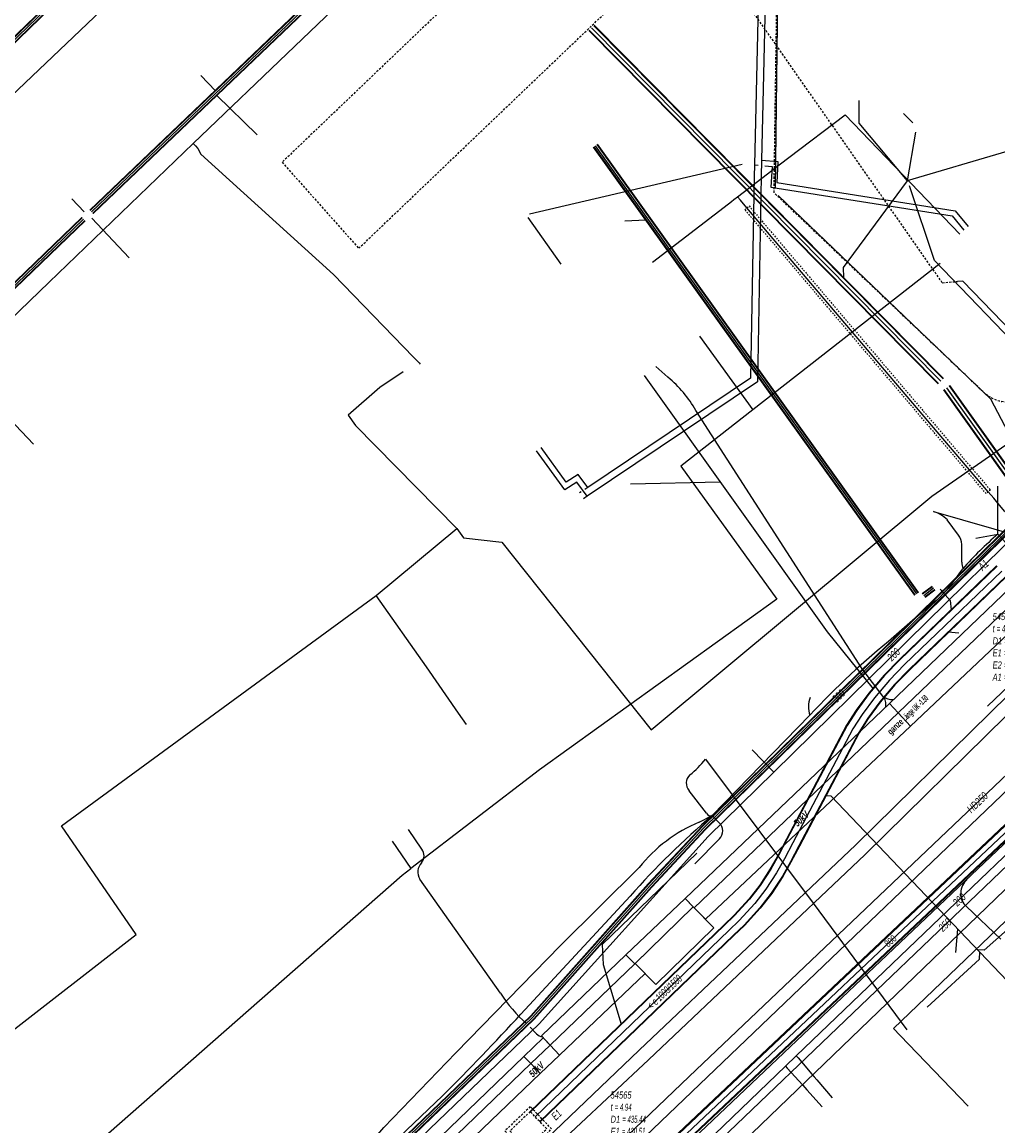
# Model space of a CAD drawing. Header units: metres. Extents: x 2695563 to 2696938, y 1260544 to 1262032.
# Tile 43 of 256: x 2695763 to 2695833, y 1261090 to 1261169. Entities that reach past the tile are written whole.
import ezdxf

# ---------------------------------------------------------------- set-up
doc = ezdxf.new("R2010")
doc.units = ezdxf.units.M
for name, pattern in [('AUSGEZOGEN', [0]), ('STRICHLINIE2_S3', [0.25, 0.15, -0.1]), ('VERDECKT2_S2', [0.18, 0.1, -0.08])]:
    doc.linetypes.add(name, pattern=pattern)
for name, color, linetype in [('AW_LK_ Haltung Text', 7, 'AUSGEZOGEN'), ('AW_LK_Ein-Auslauftext', 24, 'AUSGEZOGEN'), ('AW_LK_Haltung', 24, 'AUSGEZOGEN'), ('AW_LK_Normschacht Text', 24, 'AUSGEZOGEN'), ('AW_LK_Schacht Detaillinie', 24, 'AUSGEZOGEN'), ('AW_LK_Schacht Detailpolygon', 24, 'AUSGEZOGEN'), ('AW_LK_Spezialbauwerk Detailpolygon', 24, 'AUSGEZOGEN'), ('EW_Hoehenpunkt_Text', 7, 'AUSGEZOGEN'), ('EW_LK_Bauwerk_FL_Linie_Punkt', 1, 'AUSGEZOGEN'), ('EW_LK_Freitext_Text', 1, 'AUSGEZOGEN'), ('EW_LK_Trasseabs', 1, 'AUSGEZOGEN'), ('EW_LK_Trasserand', 1, 'AUSGEZOGEN'), ('FM_LK_SW_TRASSEKANTE', 94, 'AUSGEZOGEN'), ('FM_LK_SW_TRASSEKANTE_TEXT', 94, 'AUSGEZOGEN'), ('FW_LK_Leitung', 200, 'AUSGEZOGEN'), ('GA_LK_Leitung', 32, 'AUSGEZOGEN'), ('GA_LK_Leitung_Text', 32, 'AUSGEZOGEN'), ('GA_LK_Schutzrohr', 32, 'AUSGEZOGEN'), ('TV_LK_LEITUNG', 92, 'AUSGEZOGEN'), ('WA_LK_Leitung', 171, 'AUSGEZOGEN'), ('WA_LK_Leitung_Text', 171, 'AUSGEZOGEN')]:
    doc.layers.add(name, color=color, linetype=linetype)
doc.styles.add('ARIAL', font='arial.ttf')
doc.styles.add('ARIALNARROW', font='ARIALN.TTF')
pattern_1 = [(0, (2708005, 1273150), (6075, 6075), [6075, -6075]), (90, (2708005, 1273150), (-6075, 6075), [6075, -6075])]

# ---------------------------------------------------------------- blocks, each defined once
blk = doc.blocks.new('COMPLEXOBJECT_2217')
at = {"layer": 'EW_LK_Trasseabs', "color": 1, "linetype": 'AUSGEZOGEN', "transparency": 33554687}
blk.add_line((5811.129, 11112.917), (5809.902, 11114.526), dxfattribs=at)
for centre, radius, start, end in [((5804.765, 11121.877), 8.106, 309.79563, 320.97412), ((5810.493, 11115.062), 0.798, 132.58827, 222.21123), ((5811.436, 11113.107), 0.361, 211.68231, 287.86797)]:
    blk.add_arc(centre, radius, start, end, dxfattribs=at)
blk = doc.blocks.new('COMPLEXOBJECT_2222')
at = {"layer": 'EW_LK_Trasseabs', "color": 1, "linetype": 'AUSGEZOGEN', "transparency": 33554687}
for p, q in [((5812.044, 11112.244), (5811.547, 11112.763)), ((5810.303, 11109.306), (5812.064, 11111.097))]:
    blk.add_line(p, q, dxfattribs=at)
blk.add_arc((5811.468, 11111.66), 0.82, 316.60471, 45.3932, dxfattribs=at)
blk = doc.blocks.new('COMPLEXOBJECT_2229')
at = {"layer": 'EW_LK_Trasseabs', "color": 1, "linetype": 'AUSGEZOGEN', "transparency": 33554687}
for centre, radius, start, end in [((5819.552, 11136.609), 11.657, 313.14528, 327.46573), ((5893.75, 11048.351), 103.665, 129.70555, 131.92951), ((5858.63, 11082.82), 54.641, 128.68194, 137.26438)]:
    blk.add_arc(centre, radius, start, end, dxfattribs=at)
blk = doc.blocks.new('COMPLEXOBJECT_2420')
at = {"layer": 'EW_LK_Trasseabs', "color": 1, "linetype": 'AUSGEZOGEN', "transparency": 33554687}
blk.add_line((5799.026, 11097.207), (5798.57, 11097.672), dxfattribs=at)
blk.add_arc((5799.544, 11097.708), 0.72, 224.08404, 262.46123, dxfattribs=at)
blk = doc.blocks.new('COMPLEXOBJECT_2425')
at = {"layer": 'EW_LK_Trasseabs', "color": 1, "linetype": 'AUSGEZOGEN', "transparency": 33554687}
for p, q in [((5797.919, 11098.602), (5805.699, 11107.003)), ((5783.343, 11084.255), (5792.332, 11092.783))]:
    blk.add_line(p, q, dxfattribs=at)
for centre, radius, start, end in [((5848.948, 11068.942), 57.612, 130.48055, 138.65075), ((5661.316, 11224.167), 185.545, 314.91962, 317.41087)]:
    blk.add_arc(centre, radius, start, end, dxfattribs=at)
blk = doc.blocks.new('COMPLEXOBJECT_2490')
at = {"layer": 'EW_LK_Trasseabs', "color": 1, "linetype": 'AUSGEZOGEN', "transparency": 33554687}
for p, q in [((5829.082, 11132.727), (5828.281, 11133.827)), ((5829.317, 11130.8), (5829.317, 11132.068))]:
    blk.add_line(p, q, dxfattribs=at)
for centre, radius, start, end in [((5826.529, 11131.972), 2.552, 46.6401, 72.69646), ((5828.106, 11132.008), 1.213, 2.85742, 36.39514)]:
    blk.add_arc(centre, radius, start, end, dxfattribs=at)
blk = doc.blocks.new('COMPLEXOBJECT_2510')
at = {"layer": 'EW_LK_Trasseabs', "color": 1, "linetype": 'AUSGEZOGEN', "transparency": 33554687}
for p, q in [((5808.393, 11143.969), (5807.532, 11144.729)), ((5822.225, 11123.196), (5810.372, 11141.607))]:
    blk.add_line(p, q, dxfattribs=at)
blk.add_arc((5803.076, 11137.504), 8.371, 29.35142, 50.56445, dxfattribs=at)
blk = doc.blocks.new('COMPLEXOBJECT_2511')
at = {"layer": 'EW_LK_Trasseabs', "color": 1, "linetype": 'AUSGEZOGEN', "transparency": 33554687}
for p, q in [((5790.865, 11110.354), (5789.929, 11111.764)), ((5796.471, 11100.113), (5790.736, 11108.231))]:
    blk.add_line(p, q, dxfattribs=at)
for centre, radius, start, end in [((5790.246, 11109.883), 0.778, 321.39824, 37.28468), ((5791.517, 11108.741), 0.933, 135.29744, 213.14517), ((5805.151, 11105.585), 10.261, 212.22574, 228.23756)]:
    blk.add_arc(centre, radius, start, end, dxfattribs=at)
blk = doc.blocks.new('COMPLEXOBJECT_2558')
at = {"layer": 'EW_LK_Trasseabs', "color": 1, "linetype": 'STRICHLINIE2_S3', "transparency": 33554687}
for p, q in [((5818.847, 11192.896), (5838.818, 11211.984)), ((5815.943, 11157.115), (5816.376, 11187.228))]:
    blk.add_line(p, q, dxfattribs=at)
blk.add_arc((5824.379, 11187.111), 8.004, 133.72403, 179.16578, dxfattribs=at)
blk = doc.blocks.new('COMPLEXOBJECT_2569')
at = {"layer": 'EW_LK_Trasseabs', "color": 1, "linetype": 'STRICHLINIE2_S3', "transparency": 33554687}
for p, q in [((5830.807, 11142.962), (5815.943, 11157.115)), ((5833.993, 11141.847), (5832.155, 11142.248))]:
    blk.add_line(p, q, dxfattribs=at)
blk.add_arc((5832.78, 11145.058), 2.879, 226.72628, 257.45575, dxfattribs=at)
blk = doc.blocks.new('COMPLEXOBJECT_2577')
at = {"layer": 'EW_LK_Trasseabs', "color": 1, "linetype": 'AUSGEZOGEN', "transparency": 33554687}
blk.add_line((5810.622, 11112.287), (5811.547, 11112.763), dxfattribs=at)
blk.add_lwpolyline([(5783.343, 11084.255), (5783.748, 11085.054), (5785.804, 11087.81), (5788.166, 11090.535), (5793.284, 11095.857), (5800.736, 11103.492), (5806.34, 11109.057)], dxfattribs=at)
blk.add_arc((5814.833, 11102.252), 10.883, 112.7622, 141.29379, dxfattribs=at)
blk = doc.blocks.new('COMPLEXOBJECT_2764')
at = {"layer": 'FM_LK_SW_TRASSEKANTE', "color": 94, "linetype": 'AUSGEZOGEN', "transparency": 33554687}
blk.add_line((5829.64, 11106.27), (5832.083, 11103.947), dxfattribs=at)
blk.add_arc((5830.527, 11107.205), 1.289, 129.69878, 226.49678, dxfattribs=at)

msp = doc.modelspace()

# ---------------------------------------------------------------- hatches: boundary and pattern name
at = {"layer": 'EW_LK_Bauwerk_FL_Linie_Punkt', "lineweight": 18, "transparency": 33554687}
h = msp.add_hatch(dxfattribs=at)
h.set_pattern_fill('MUSTER', color=1, scale=4050, style=0, pattern_type=2)
h.set_pattern_definition([(0, (2703955, 1269100), (4050, 4050), [4050, -4050]), (90, (2703955, 1269100), (-4050, 4050), [4050, -4050])])
h.paths.add_polyline_path([(2695811.167, 1261106.058), (2695807.034, 1261102.034), (2695808.496, 1261100.532), (2695812.629, 1261104.557)], flags=0)
at = {"layer": 'EW_LK_Trasserand', "lineweight": 18, "transparency": 33554687}
h = msp.add_hatch(dxfattribs=at)
h.set_pattern_fill('MUSTER', color=1, scale=6075, style=0, pattern_type=2)
h.set_pattern_definition(pattern_1)
h.paths.add_polyline_path([(2695854.042, 1261141.257), (2695848.063, 1261135.378), (2695844.962, 1261132.346), (2695840.121, 1261127.568), (2695838.758, 1261126.228), (2695832.311, 1261119.889), (2695822.73, 1261110.468), (2695807.314, 1261095.86), (2695799.635, 1261088.514), (2695800.207, 1261087.9), (2695807.968, 1261095.17), (2695823.39, 1261109.785), (2695833.45, 1261119.677), (2695839.408, 1261125.535), (2695840.787, 1261126.891), (2695845.628, 1261131.668), (2695848.728, 1261134.7), (2695854.726, 1261140.597)], flags=0)
h = msp.add_hatch(dxfattribs=at)
h.set_pattern_fill('MUSTER', color=1, scale=6075, style=0, pattern_type=2)
h.set_pattern_definition(pattern_1)
h.paths.add_polyline_path([(2695825.122, 1261120.544), (2695825.739, 1261119.889), (2695839.553, 1261133.116), (2695838.931, 1261133.766)], flags=0)
h = msp.add_hatch(dxfattribs=at)
h.set_pattern_fill('MUSTER', color=1, scale=6075, style=0, pattern_type=2)
h.set_pattern_definition(pattern_1)
h.paths.add_polyline_path([(2695839.553, 1261133.116), (2695825.739, 1261119.889), (2695826.636, 1261118.938), (2695840.544, 1261132.081)], flags=0)
h = msp.add_hatch(dxfattribs=at)
h.set_pattern_fill('MUSTER', color=1, scale=6075, style=0, pattern_type=2)
h.set_pattern_definition(pattern_1)
h.paths.add_polyline_path([(2695810.59, 1261106.65), (2695811.22, 1261106.003), (2695825.739, 1261119.889), (2695825.122, 1261120.544)], flags=0)
h = msp.add_hatch(dxfattribs=at)
h.set_pattern_fill('MUSTER', color=1, scale=6075, style=0, pattern_type=2)
h.set_pattern_definition(pattern_1)
h.paths.add_polyline_path([(2695825.739, 1261119.889), (2695811.22, 1261106.003), (2695812.023, 1261105.179), (2695826.636, 1261118.938)], flags=0)
h = msp.add_hatch(dxfattribs=at)
h.set_pattern_fill('MUSTER', color=1, scale=6075, style=0, pattern_type=2)
h.set_pattern_definition(pattern_1)
h.paths.add_polyline_path([(2695810.59, 1261106.65), (2695806.361, 1261102.643), (2695806.994, 1261101.996), (2695811.167, 1261106.058)], flags=0)
h = msp.add_hatch(dxfattribs=at)
h.set_pattern_fill('MUSTER', color=1, scale=6075, style=0, pattern_type=2)
h.set_pattern_definition(pattern_1)
h.paths.add_polyline_path([(2695800.357, 1261096.869), (2695800.978, 1261096.216), (2695806.994, 1261101.996), (2695806.361, 1261102.643)], flags=0)
h = msp.add_hatch(dxfattribs=at)
h.set_pattern_fill('MUSTER', color=1, scale=6075, style=0, pattern_type=2)
h.set_pattern_definition(pattern_1)
h.paths.add_polyline_path([(2695807.034, 1261102.034), (2695800.978, 1261096.216), (2695801.651, 1261095.509), (2695807.743, 1261101.305)], flags=0)
h = msp.add_hatch(dxfattribs=at)
h.set_pattern_fill('MUSTER', color=1, scale=6075, style=0, pattern_type=2)
h.set_pattern_definition(pattern_1)
h.paths.add_polyline_path([(2695799.097, 1261095.412), (2695799.597, 1261094.894), (2695800.978, 1261096.216), (2695800.486, 1261096.733)], flags=0)
h = msp.add_hatch(dxfattribs=at)
h.set_pattern_fill('MUSTER', color=1, scale=6075, style=0, pattern_type=2)
h.set_pattern_definition(pattern_1)
h.paths.add_polyline_path([(2695800.978, 1261096.216), (2695799.597, 1261094.894), (2695800.275, 1261094.191), (2695801.651, 1261095.509)], flags=0)
h = msp.add_hatch(dxfattribs=at)
h.set_pattern_fill('MUSTER', color=1, scale=6075, style=0, pattern_type=2)
h.set_pattern_definition(pattern_1)
h.paths.add_polyline_path([(2695770.603, 1261067.985), (2695771.102, 1261067.466), (2695784.444, 1261080.268), (2695799.597, 1261094.894), (2695799.097, 1261095.412), (2695783.945, 1261080.787)], flags=0)
h = msp.add_hatch(dxfattribs=at)
h.set_pattern_fill('MUSTER', color=1, scale=6075, style=0, pattern_type=2)
h.set_pattern_definition(pattern_1)
h.paths.add_polyline_path([(2695799.597, 1261094.894), (2695784.444, 1261080.268), (2695771.102, 1261067.466), (2695771.675, 1261066.868), (2695785.087, 1261079.639), (2695800.275, 1261094.191)], flags=0)

# ---------------------------------------------------------------- linework, layer by layer
at = {"layer": 'AW_LK_Haltung', "linetype": 'AUSGEZOGEN', "transparency": 33554687}
for p, q in [((2695746.109, 1261151.86), (2695782.031, 1261186.659)), ((2695746.123, 1261151.846), (2695782.045, 1261186.645)), ((2695746.136, 1261151.832), (2695782.058, 1261186.631)), ((2695746.318, 1261151.644), (2695782.24, 1261186.443)), ((2695746.331, 1261151.63), (2695782.253, 1261186.429)), ((2695746.345, 1261151.616), (2695782.267, 1261186.415)), ((2695768.202, 1261155.689), (2695791.285, 1261177.748)), ((2695768.215, 1261155.674), (2695791.298, 1261177.733)), ((2695768.229, 1261155.66), (2695791.312, 1261177.719)), ((2695768.409, 1261155.472), (2695791.492, 1261177.531)), ((2695768.423, 1261155.458), (2695791.506, 1261177.517)), ((2695768.436, 1261155.443), (2695791.519, 1261177.502)), ((2695804.091, 1261168.824), (2695828.952, 1261143.67)), ((2695804.105, 1261168.838), (2695828.966, 1261143.684)), ((2695804.119, 1261168.852), (2695828.98, 1261143.698)), ((2695803.735, 1261168.472), (2695828.596, 1261143.318)), ((2695803.749, 1261168.486), (2695828.61, 1261143.332)), ((2695803.763, 1261168.5), (2695828.624, 1261143.346)), ((2695804.043, 1261160.18), (2695826.91, 1261128.254)), ((2695804.059, 1261160.192), (2695826.926, 1261128.266)), ((2695804.075, 1261160.203), (2695826.942, 1261128.277)), ((2695804.287, 1261160.355), (2695827.154, 1261128.429)), ((2695804.303, 1261160.366), (2695827.17, 1261128.44)), ((2695804.319, 1261160.378), (2695827.186, 1261128.452)), ((2695736.014, 1261124.75), (2695767.633, 1261155.165)), ((2695736.028, 1261124.736), (2695767.647, 1261155.151)), ((2695736.042, 1261124.722), (2695767.661, 1261155.137)), ((2695736.222, 1261124.534), (2695767.841, 1261154.949)), ((2695736.236, 1261124.52), (2695767.855, 1261154.935)), ((2695736.25, 1261124.506), (2695767.869, 1261154.921)), ((2695828.967, 1261142.884), (2695835.767, 1261133.341)), ((2695828.983, 1261142.896), (2695835.783, 1261133.353)), ((2695829, 1261142.908), (2695835.8, 1261133.365)), ((2695829.374, 1261143.174), (2695836.174, 1261133.631)), ((2695829.391, 1261143.186), (2695836.191, 1261133.643)), ((2695829.407, 1261143.198), (2695836.207, 1261133.655)), ((2695832.76, 1261130.355), (2695825.841, 1261123.686)), ((2695832.774, 1261130.341), (2695825.855, 1261123.672)), ((2695832.788, 1261130.327), (2695825.869, 1261123.658)), ((2695833.454, 1261129.635), (2695826.545, 1261122.976)), ((2695833.468, 1261129.621), (2695826.559, 1261122.962)), ((2695833.482, 1261129.607), (2695826.573, 1261122.948)), ((2695827.469, 1261128.379), (2695828.166, 1261128.911)), ((2695827.481, 1261128.363), (2695828.178, 1261128.895)), ((2695827.493, 1261128.347), (2695828.19, 1261128.879)), ((2695827.651, 1261128.141), (2695828.348, 1261128.673)), ((2695827.663, 1261128.125), (2695828.36, 1261128.657)), ((2695827.675, 1261128.109), (2695828.372, 1261128.641)), ((2695825.841, 1261123.686), (2695824.743, 1261122.569)), ((2695825.855, 1261123.672), (2695824.758, 1261122.555)), ((2695825.869, 1261123.658), (2695824.773, 1261122.542)), ((2695824.743, 1261122.569), (2695823.662, 1261121.276)), ((2695824.758, 1261122.555), (2695823.677, 1261121.264)), ((2695824.773, 1261122.542), (2695823.693, 1261121.251)), ((2695826.545, 1261122.976), (2695825.485, 1261121.896)), ((2695826.559, 1261122.962), (2695825.5, 1261121.883)), ((2695826.573, 1261122.948), (2695825.515, 1261121.869)), ((2695825.485, 1261121.896), (2695824.449, 1261120.659)), ((2695825.5, 1261121.883), (2695824.465, 1261120.646)), ((2695825.515, 1261121.869), (2695824.48, 1261120.634)), ((2695823.662, 1261121.276), (2695822.768, 1261120.06)), ((2695823.677, 1261121.264), (2695822.785, 1261120.049)), ((2695823.693, 1261121.251), (2695822.801, 1261120.038)), ((2695822.768, 1261120.06), (2695822.084, 1261118.992)), ((2695824.449, 1261120.659), (2695823.593, 1261119.494)), ((2695824.465, 1261120.646), (2695823.609, 1261119.483)), ((2695824.48, 1261120.634), (2695823.626, 1261119.472)), ((2695822.785, 1261120.049), (2695822.102, 1261118.982)), ((2695822.801, 1261120.038), (2695822.119, 1261118.972)), ((2695823.593, 1261119.494), (2695822.949, 1261118.488)), ((2695823.609, 1261119.483), (2695822.966, 1261118.478)), ((2695823.626, 1261119.472), (2695822.984, 1261118.468)), ((2695822.084, 1261118.992), (2695817.796, 1261110.874)), ((2695822.102, 1261118.982), (2695817.814, 1261110.865)), ((2695822.119, 1261118.972), (2695817.832, 1261110.855)), ((2695822.949, 1261118.488), (2695818.68, 1261110.407)), ((2695822.966, 1261118.478), (2695818.698, 1261110.397)), ((2695822.984, 1261118.468), (2695818.716, 1261110.388)), ((2695817.796, 1261110.874), (2695817.197, 1261109.74)), ((2695817.814, 1261110.865), (2695817.215, 1261109.73)), ((2695817.832, 1261110.855), (2695817.233, 1261109.721)), ((2695818.68, 1261110.407), (2695818.075, 1261109.261)), ((2695818.698, 1261110.397), (2695818.093, 1261109.252)), ((2695818.716, 1261110.388), (2695818.111, 1261109.242)), ((2695817.197, 1261109.74), (2695816.649, 1261108.765)), ((2695817.215, 1261109.73), (2695816.666, 1261108.755)), ((2695817.233, 1261109.721), (2695816.683, 1261108.745)), ((2695818.075, 1261109.261), (2695817.505, 1261108.247)), ((2695818.093, 1261109.252), (2695817.522, 1261108.237)), ((2695818.111, 1261109.242), (2695817.539, 1261108.227)), ((2695816.649, 1261108.765), (2695815.903, 1261107.617)), ((2695816.666, 1261108.755), (2695815.919, 1261107.605)), ((2695816.683, 1261108.745), (2695815.935, 1261107.593)), ((2695815.903, 1261107.617), (2695815.141, 1261106.636)), ((2695815.919, 1261107.605), (2695815.156, 1261106.623)), ((2695815.935, 1261107.593), (2695815.172, 1261106.61)), ((2695817.505, 1261108.247), (2695816.719, 1261107.037)), ((2695817.522, 1261108.237), (2695816.735, 1261107.025)), ((2695817.539, 1261108.227), (2695816.751, 1261107.013)), ((2695816.719, 1261107.037), (2695815.906, 1261105.99)), ((2695816.735, 1261107.025), (2695815.922, 1261105.977)), ((2695816.751, 1261107.013), (2695815.937, 1261105.964)), ((2695815.141, 1261106.636), (2695814.068, 1261105.462)), ((2695815.156, 1261106.623), (2695814.082, 1261105.448)), ((2695815.172, 1261106.61), (2695814.096, 1261105.434)), ((2695815.906, 1261105.99), (2695814.782, 1261104.762)), ((2695815.922, 1261105.977), (2695814.796, 1261104.748)), ((2695815.937, 1261105.964), (2695814.81, 1261104.734)), ((2695814.068, 1261105.462), (2695813.331, 1261104.762)), ((2695814.082, 1261105.448), (2695813.344, 1261104.747)), ((2695814.096, 1261105.434), (2695813.358, 1261104.733)), ((2695813.331, 1261104.762), (2695799.54, 1261091.488)), ((2695813.344, 1261104.747), (2695799.554, 1261091.473)), ((2695813.358, 1261104.733), (2695799.568, 1261091.459)), ((2695814.782, 1261104.762), (2695814.022, 1261104.039)), ((2695814.796, 1261104.748), (2695814.036, 1261104.025)), ((2695814.81, 1261104.734), (2695814.049, 1261104.01)), ((2695814.022, 1261104.039), (2695800.234, 1261090.767)), ((2695814.036, 1261104.025), (2695800.248, 1261090.753)), ((2695814.049, 1261104.01), (2695800.262, 1261090.738))]:
    msp.add_line(p, q, dxfattribs=at)
at = {"layer": 'AW_LK_Haltung', "color": 255, "transparency": 33554687}
for p, q in [((2695746.227, 1261151.738), (2695782.149, 1261186.537)), ((2695768.319, 1261155.566), (2695791.402, 1261177.625)), ((2695803.927, 1261168.662), (2695828.788, 1261143.508)), ((2695804.181, 1261160.279), (2695827.048, 1261128.353)), ((2695736.132, 1261124.628), (2695767.751, 1261155.043)), ((2695829.187, 1261143.041), (2695835.987, 1261133.498)), ((2695833.121, 1261129.981), (2695826.207, 1261123.317)), ((2695827.572, 1261128.244), (2695828.269, 1261128.776)), ((2695826.207, 1261123.317), (2695825.129, 1261122.219)), ((2695825.129, 1261122.219), (2695824.071, 1261120.955)), ((2695824.071, 1261120.955), (2695823.197, 1261119.766)), ((2695823.197, 1261119.766), (2695822.534, 1261118.73)), ((2695822.534, 1261118.73), (2695818.256, 1261110.631)), ((2695818.256, 1261110.631), (2695817.654, 1261109.491)), ((2695817.654, 1261109.491), (2695817.094, 1261108.496)), ((2695817.094, 1261108.496), (2695816.327, 1261107.315)), ((2695816.327, 1261107.315), (2695815.539, 1261106.3)), ((2695815.539, 1261106.3), (2695814.439, 1261105.098)), ((2695813.69, 1261104.386), (2695799.901, 1261091.113)), ((2695814.439, 1261105.098), (2695813.69, 1261104.386))]:
    msp.add_line(p, q, dxfattribs=at)
at = {"layer": 'AW_LK_Haltung', "color": 24, "linetype": 'AUSGEZOGEN', "transparency": 33554687}
for p, q in [((2695748.737, 1261150.613), (2695779.346, 1261179.771)), ((2695776.103, 1261165.284), (2695777.16, 1261164.195)), ((2695780.112, 1261161.054), (2695777.241, 1261163.861)), ((2695826.132, 1261162.562), (2695826.784, 1261161.9)), ((2695826.976, 1261161.249), (2695826.398, 1261157.781)), ((2695814.645, 1261158.938), (2695799.495, 1261155.412)), ((2695766.928, 1261156.489), (2695767.81, 1261155.567)), ((2695771.012, 1261152.291), (2695768.333, 1261155.105)), ((2695799.381, 1261155.169), (2695801.73, 1261151.847)), ((2695806.28, 1261154.922), (2695807.797, 1261154.992)), ((2695807.658, 1261143.903), (2695820.706, 1261125.639)), ((2695806.697, 1261136.204), (2695813.069, 1261136.329)), ((2695820.706, 1261125.639), (2695823.975, 1261121.588)), ((2695830.067, 1261125.549), (2695829.319, 1261125.622)), ((2695829.852, 1261102.819), (2695829.993, 1261104.476)), ((2695804.686, 1261103.369), (2695804.755, 1261101.964)), ((2695804.755, 1261101.964), (2695806.025, 1261097.713))]:
    msp.add_line(p, q, dxfattribs=at)
for points in [[(2695822.948, 1261163.489), (2695822.948, 1261161.872), (2695826.398, 1261157.781)], [(2695834.801, 1261158.486), (2695833.485, 1261159.866), (2695826.398, 1261157.781)], [(2695826.398, 1261157.781), (2695821.846, 1261151.604), (2695821.85, 1261150.891)], [(2695835.091, 1261145.076), (2695828.343, 1261152.09), (2695826.566, 1261157.428)], [(2695828.746, 1261128.682), (2695829.45, 1261127.892), (2695829.513, 1261127.212)], [(2695836.872, 1261097.25), (2695820.971, 1261113.952), (2695820.595, 1261113.978)], [(2695834.356, 1261105.192), (2695831.879, 1261102.97), (2695831.419, 1261103.001)], [(2695827.823, 1261098.913), (2695831.547, 1261102.329), (2695831.566, 1261102.823)]]:
    msp.add_lwpolyline(points, dxfattribs=at)
at = {"layer": 'AW_LK_Schacht Detaillinie', "color": 24, "linetype": 'AUSGEZOGEN', "transparency": 33554687}
msp.add_line((2695811.428, 1261109.877), (2695804.686, 1261103.369), dxfattribs=at)
at = {"layer": 'AW_LK_Schacht Detailpolygon', "color": 24, "linetype": 'STRICHLINIE2_S3', "transparency": 33554687}
for points in [[(2695799.561, 1261091.831), (2695797.754, 1261090.104), (2695799.274, 1261088.513), (2695801.081, 1261090.241), (2695799.561, 1261091.831)], [(2695799.553, 1261091.478), (2695798.107, 1261090.096), (2695799.282, 1261088.867), (2695800.728, 1261090.249), (2695799.553, 1261091.478)]]:
    msp.add_lwpolyline(points, close=True, dxfattribs=at)
at = {"layer": 'AW_LK_Spezialbauwerk Detailpolygon', "color": 24, "linetype": 'STRICHLINIE2_S3', "transparency": 33554687}
msp.add_lwpolyline([(2695805.171, 1261181.361), (2695781.888, 1261159.094), (2695787.347, 1261152.968), (2695810.634, 1261175.23), (2695805.171, 1261181.361)], close=True, dxfattribs=at)
at = {"layer": 'EW_LK_Bauwerk_FL_Linie_Punkt', "color": 1, "linetype": 'AUSGEZOGEN', "transparency": 33554687}
msp.add_line((2695819.695, 1261106.317), (2695826.356, 1261097.295), dxfattribs=at)
msp.add_lwpolyline([(2695811.167, 1261106.058), (2695807.034, 1261102.034), (2695808.496, 1261100.532), (2695812.629, 1261104.557), (2695811.167, 1261106.058)], close=True, dxfattribs=at)
at = {"layer": 'EW_LK_Trasseabs', "color": 1, "linetype": 'STRICHLINIE2_S3', "transparency": 33554687}
for q in [(2695804.97, 1261184.76), (2695829.964, 1261150.603)]:
    msp.add_line((2695828.89, 1261150.52), q, dxfattribs=at)
at = {"layer": 'EW_LK_Trasseabs', "color": 1, "linetype": 'AUSGEZOGEN', "transparency": 33554687}
for p, q in [((2695830.352, 1261150.632), (2695829.964, 1261150.603)), ((2695832.852, 1261132.606), (2695832.858, 1261136.017)), ((2695828.258, 1261134.218), (2695845.142, 1261129.4)), ((2695831.277, 1261132.317), (2695832.852, 1261132.606)), ((2695836.073, 1261129.101), (2695832.852, 1261132.606)), ((2695832.102, 1261120.356), (2695838.525, 1261126.48)), ((2695824.666, 1261121.078), (2695823.195, 1261123.006)), ((2695812.517, 1261112.573), (2695819.466, 1261119.71)), ((2695812.032, 1261116.583), (2695819.695, 1261106.317)), ((2695813.215, 1261087.888), (2695836.321, 1261110.146))]:
    msp.add_line(p, q, dxfattribs=at)
msp.add_lwpolyline([(2695835.357, 1261145.127), (2695835.284, 1261145.522), (2695830.352, 1261150.632)], dxfattribs=at)
for centre, radius, start, end in [((2695849.487, 1261113.157), 25.592, 130.54076, 138.3961), ((2695832.019, 1261130.613), 1.732, 180.09588, 195.50114), ((2695821.051, 1261120.309), 1.695, 156.67927, 200.70453), ((2695823.868, 1261120.46), 1.009, 350.74782, 37.7391), ((2695825.335, 1261121.827), 1.004, 228.21529, 274.68609)]:
    msp.add_arc(centre, radius, start, end, dxfattribs=at)
at = {"layer": 'EW_LK_Trasserand', "color": 1, "linetype": 'AUSGEZOGEN', "transparency": 33554687}
for points in [[(2695854.042, 1261141.257), (2695848.063, 1261135.378), (2695844.962, 1261132.346), (2695840.121, 1261127.568), (2695838.758, 1261126.228), (2695832.311, 1261119.889), (2695822.73, 1261110.468), (2695807.314, 1261095.86), (2695799.635, 1261088.514), (2695800.207, 1261087.9), (2695807.968, 1261095.17), (2695823.39, 1261109.785), (2695833.45, 1261119.677), (2695839.408, 1261125.535), (2695840.787, 1261126.891), (2695845.628, 1261131.668), (2695848.728, 1261134.7), (2695854.726, 1261140.597), (2695854.042, 1261141.257)], [(2695825.122, 1261120.544), (2695825.739, 1261119.889), (2695839.553, 1261133.116), (2695838.931, 1261133.766), (2695825.122, 1261120.544)], [(2695839.553, 1261133.116), (2695825.739, 1261119.889), (2695826.636, 1261118.938), (2695840.544, 1261132.081), (2695839.553, 1261133.116)], [(2695810.59, 1261106.65), (2695811.22, 1261106.003), (2695825.739, 1261119.889), (2695825.122, 1261120.544), (2695810.59, 1261106.65)], [(2695825.739, 1261119.889), (2695811.22, 1261106.003), (2695812.023, 1261105.179), (2695826.636, 1261118.938), (2695825.739, 1261119.889)], [(2695810.59, 1261106.65), (2695806.361, 1261102.643), (2695806.994, 1261101.996), (2695811.167, 1261106.058), (2695810.59, 1261106.65)], [(2695800.357, 1261096.869), (2695800.978, 1261096.216), (2695806.994, 1261101.996), (2695806.361, 1261102.643), (2695800.357, 1261096.869)], [(2695807.034, 1261102.034), (2695800.978, 1261096.216), (2695801.651, 1261095.509), (2695807.743, 1261101.305), (2695807.034, 1261102.034)], [(2695799.097, 1261095.412), (2695799.597, 1261094.894), (2695800.978, 1261096.216), (2695800.486, 1261096.733), (2695799.097, 1261095.412)], [(2695800.978, 1261096.216), (2695799.597, 1261094.894), (2695800.275, 1261094.191), (2695801.651, 1261095.509), (2695800.978, 1261096.216)], [(2695770.603, 1261067.985), (2695771.102, 1261067.466), (2695784.444, 1261080.268), (2695799.597, 1261094.894), (2695799.097, 1261095.412), (2695783.945, 1261080.787), (2695770.603, 1261067.985)], [(2695799.597, 1261094.894), (2695784.444, 1261080.268), (2695771.102, 1261067.466), (2695771.675, 1261066.868), (2695785.087, 1261079.639), (2695800.275, 1261094.191), (2695799.597, 1261094.894)]]:
    msp.add_lwpolyline(points, close=True, dxfattribs=at)
at = {"layer": 'FM_LK_SW_TRASSEKANTE', "color": 94, "linetype": 'AUSGEZOGEN', "transparency": 33554687}
for p, q in [((2695788.594, 1261128.227), (2695794.341, 1261133.004)), ((2695856.289, 1261132.382), (2695809.537, 1261088.004))]:
    msp.add_line(p, q, dxfattribs=at)
at = {"layer": 'FM_LK_SW_TRASSEKANTE', "linetype": 'AUSGEZOGEN', "transparency": 33554687}
for p, q in [((2695855.682, 1261133.003), (2695808.833, 1261088.752)), ((2695855.7, 1261132.983), (2695808.851, 1261088.732)), ((2695855.719, 1261132.963), (2695808.87, 1261088.712)), ((2695856.231, 1261132.421), (2695809.382, 1261088.17)), ((2695856.25, 1261132.401), (2695809.401, 1261088.15)), ((2695856.268, 1261132.381), (2695809.419, 1261088.13))]:
    msp.add_line(p, q, dxfattribs=at)
at = {"layer": 'FM_LK_SW_TRASSEKANTE', "color": 255, "transparency": 33554687}
msp.add_line((2695855.975, 1261132.692), (2695809.126, 1261088.441), dxfattribs=at)
at = {"layer": 'FM_LK_SW_TRASSEKANTE', "color": 94, "linetype": 'AUSGEZOGEN', "transparency": 33554687}
for points in [[(2695839.488, 1261211.641), (2695827.458, 1261199.81), (2695825.614, 1261197.997), (2695817.394, 1261190.39), (2695816.989, 1261157.247)], [(2695834.87, 1261137.426), (2695832.35, 1261142.227), (2695817.202, 1261156.739)], [(2695794.341, 1261133.004), (2695794.807, 1261132.354), (2695797.527, 1261132.033), (2695808.166, 1261118.663), (2695828.137, 1261135.321), (2695843.727, 1261146.122)], [(2695705.324, 1261144.031), (2695698.801, 1261139.359), (2695703.865, 1261132.783), (2695722.734, 1261108.025), (2695724.445, 1261105.545), (2695742.785, 1261081.782), (2695771.506, 1261104.102), (2695766.183, 1261111.822), (2695788.594, 1261128.227)], [(2695790.515, 1261144.178), (2695788.851, 1261143.064), (2695786.588, 1261141.072), (2695787.112, 1261140.341), (2695794.341, 1261133.004)], [(2695795.024, 1261119.047), (2695794.452, 1261119.867), (2695792.163, 1261123.148), (2695788.594, 1261128.227)], [(2695852.266, 1261123.173), (2695848.59, 1261126.089), (2695846.746, 1261125.677), (2695843.596, 1261124.03), (2695806.652, 1261088.671), (2695743.052, 1261027.688)], [(2695830.746, 1261091.855), (2695825.897, 1261096.904), (2695825.412, 1261097.408), (2695846.53, 1261117.653)]]:
    msp.add_lwpolyline(points, dxfattribs=at)
at = {"layer": 'FW_LK_Leitung', "color": 200, "linetype": 'AUSGEZOGEN', "transparency": 33554687}
for p, q in [((2695815.519, 1261158.906), (2695815.504, 1261158.082)), ((2695815.519, 1261158.906), (2695815.779, 1261158.88)), ((2695816.026, 1261159.258), (2695816.004, 1261158.073)), ((2695803.645, 1261135.934), (2695803.438, 1261135.793)), ((2695803.189, 1261135.625), (2695803.074, 1261135.546)), ((2695803.61, 1261135.308), (2695803.352, 1261135.134))]:
    msp.add_line(p, q, dxfattribs=at)
for points in [[(2695779.757, 1261246.76), (2695785.636, 1261252.292), (2695801.774, 1261235.462), (2695831.2, 1261204.746), (2695816.165, 1261190.697), (2695816.504, 1261179.607), (2695816.026, 1261159.258)], [(2695780.103, 1261246.399), (2695785.617, 1261251.589), (2695801.305, 1261235.228), (2695830.489, 1261204.766), (2695815.658, 1261190.908), (2695816.004, 1261179.605), (2695815.519, 1261158.906)], [(2695816.026, 1261159.258), (2695817.193, 1261159.145), (2695817.107, 1261157.663), (2695829.818, 1261155.648), (2695830.726, 1261154.53)], [(2695816.267, 1261158.833), (2695816.772, 1261158.784), (2695816.686, 1261157.324), (2695829.604, 1261155.276), (2695830.436, 1261154.252)], [(2695816.004, 1261158.073), (2695815.729, 1261143.446), (2695803.61, 1261135.308)], [(2695815.504, 1261158.082), (2695815.234, 1261143.716), (2695803.645, 1261135.934)], [(2695803.61, 1261135.308), (2695802.864, 1261136.316), (2695802.011, 1261135.772), (2695799.998, 1261138.539)], [(2695803.645, 1261135.934), (2695802.963, 1261136.854), (2695802.113, 1261136.311), (2695800.323, 1261138.772)]]:
    msp.add_lwpolyline(points, dxfattribs=at)
at = {"layer": 'GA_LK_Leitung', "linetype": 'AUSGEZOGEN', "transparency": 33554687}
for p, q in [((2695811.79, 1261111.803), (2695833.952, 1261133.498)), ((2695811.804, 1261111.79), (2695833.965, 1261133.485)), ((2695811.817, 1261111.777), (2695833.978, 1261133.472)), ((2695812.005, 1261111.593), (2695834.162, 1261133.284)), ((2695812.018, 1261111.58), (2695834.175, 1261133.271)), ((2695812.032, 1261111.567), (2695834.188, 1261133.258)), ((2695807.961, 1261107.698), (2695811.79, 1261111.803)), ((2695807.975, 1261107.685), (2695811.804, 1261111.79)), ((2695807.989, 1261107.672), (2695811.817, 1261111.777)), ((2695808.183, 1261107.496), (2695812.005, 1261111.593)), ((2695808.197, 1261107.483), (2695812.018, 1261111.58)), ((2695808.211, 1261107.47), (2695812.032, 1261111.567)), ((2695799.59, 1261098.301), (2695807.961, 1261107.698)), ((2695799.604, 1261098.288), (2695807.975, 1261107.685)), ((2695799.617, 1261098.275), (2695807.989, 1261107.672)), ((2695799.807, 1261098.093), (2695808.183, 1261107.496)), ((2695799.82, 1261098.08), (2695808.197, 1261107.483)), ((2695799.834, 1261098.067), (2695808.211, 1261107.47)), ((2695768.042, 1261068.01), (2695799.59, 1261098.301)), ((2695768.055, 1261067.996), (2695799.604, 1261098.288)), ((2695768.068, 1261067.983), (2695799.617, 1261098.275)), ((2695768.25, 1261067.793), (2695799.807, 1261098.093)), ((2695768.263, 1261067.78), (2695799.82, 1261098.08)), ((2695768.276, 1261067.766), (2695799.834, 1261098.067))]:
    msp.add_line(p, q, dxfattribs=at)
at = {"layer": 'GA_LK_Leitung', "color": 255, "linetype": 'AUSGEZOGEN', "transparency": 33554687}
for p, q in [((2695811.911, 1261111.685), (2695834.07, 1261133.378)), ((2695808.086, 1261107.584), (2695811.911, 1261111.685)), ((2695799.712, 1261098.184), (2695808.086, 1261107.584)), ((2695768.159, 1261067.888), (2695799.712, 1261098.184))]:
    msp.add_line(p, q, dxfattribs=at)
at = {"layer": 'GA_LK_Leitung', "color": 32, "linetype": 'AUSGEZOGEN', "transparency": 33554687}
msp.add_line((2695810.863, 1261093.989), (2695771.794, 1261056.538), dxfattribs=at)
for points in [[(2695817.978, 1261159.429), (2695821.98, 1261162.48), (2695830.146, 1261153.975)], [(2695814.32, 1261156.64), (2695814.706, 1261156.935), (2695817.382, 1261158.974), (2695817.978, 1261159.429)], [(2695808.259, 1261151.979), (2695813.67, 1261156.14), (2695813.879, 1261156.301), (2695814.06, 1261156.44), (2695814.32, 1261156.64)], [(2695834.07, 1261133.378), (2695833.457, 1261134.1), (2695833.328, 1261134.252), (2695833.112, 1261134.506), (2695832.857, 1261134.807), (2695832.751, 1261134.932), (2695832.55, 1261135.168), (2695832.162, 1261135.625), (2695814.987, 1261155.855), (2695814.517, 1261156.408), (2695814.32, 1261156.64)], [(2695849.754, 1261130.955), (2695849.254, 1261130.48), (2695848.888, 1261130.132), (2695835.977, 1261117.86), (2695810.863, 1261093.989)], [(2695805.41, 1261082.106), (2695846.823, 1261121.766), (2695848.553, 1261123.433), (2695848.739, 1261123.612), (2695852.62, 1261127.349), (2695852.826, 1261127.146), (2695854.616, 1261125.377), (2695856.11, 1261123.901)]]:
    msp.add_lwpolyline(points, dxfattribs=at)
at = {"layer": 'GA_LK_Schutzrohr', "color": 32, "linetype": 'VERDECKT2_S2', "transparency": 33554687}
msp.add_lwpolyline([(2695814.834, 1261155.725), (2695815.139, 1261155.984), (2695832.315, 1261135.755), (2695832.01, 1261135.496), (2695814.834, 1261155.725)], close=True, dxfattribs=at)
at = {"layer": 'TV_LK_LEITUNG', "color": 92, "linetype": 'AUSGEZOGEN', "transparency": 33554687}
for p, q in [((2695828.73, 1261151.881), (2695815.408, 1261141.467)), ((2695811.618, 1261146.705), (2695815.408, 1261141.467)), ((2695789.725, 1261110.735), (2695791.059, 1261108.801))]:
    msp.add_line(p, q, dxfattribs=at)
for points in [[(2695815.408, 1261141.467), (2695810.278, 1261137.457), (2695817.104, 1261127.986), (2695800.215, 1261115.81), (2695791.059, 1261108.801)], [(2695747.126, 1261076.14), (2695753.589, 1261081.314), (2695756.031, 1261078.095), (2695790.442, 1261108.329), (2695791.059, 1261108.801)]]:
    msp.add_lwpolyline(points, dxfattribs=at)
at = {"layer": 'WA_LK_Leitung', "color": 7, "linetype": 'AUSGEZOGEN', "transparency": 33554687}
for p, q in [((2695758.981, 1261144.46), (2695764.187, 1261139.027)), ((2695816.903, 1261115.659), (2695815.354, 1261117.235))]:
    msp.add_line(p, q, dxfattribs=at)
for points in [[(2695740.921, 1261153.122), (2695743.524, 1261150.588), (2695751.937, 1261141.91), (2695754.06, 1261139.72), (2695758.981, 1261144.46), (2695765.316, 1261150.563), (2695775.562, 1261160.425), (2695782.787, 1261167.378), (2695791.516, 1261175.733), (2695800.176, 1261184.009), (2695805.418, 1261189.018), (2695817.648, 1261200.757), (2695819.235, 1261202.255), (2695819.781, 1261202.77), (2695825.707, 1261208.454), (2695800.263, 1261234.988), (2695779.404, 1261256.624), (2695777.387, 1261258.64), (2695776.43, 1261258.663), (2695773.323, 1261256.692), (2695762.522, 1261247.181), (2695762.048, 1261246.733), (2695761.383, 1261245.157), (2695753.92, 1261238.02)], [(2695775.562, 1261160.425), (2695775.715, 1261160.266), (2695775.895, 1261160.079), (2695776.101, 1261159.676), (2695785.547, 1261151.099)], [(2695785.547, 1261151.099), (2695791.256, 1261145.206), (2695791.43, 1261145.027), (2695791.646, 1261144.805), (2695791.723, 1261144.725)], [(2695769.551, 1261068.298), (2695800.182, 1261097.721), (2695812.23, 1261111.068), (2695816.903, 1261115.659), (2695835.941, 1261134.364), (2695841.928, 1261140.246)], [(2695804.674, 1261082.136), (2695808.906, 1261086.211), (2695817.731, 1261094.707), (2695818.5, 1261095.444), (2695846.362, 1261122.178), (2695848.15, 1261123.978), (2695851.592, 1261127.445), (2695854.374, 1261124.708), (2695855.153, 1261123.941)], [(2695818.5, 1261095.444), (2695818.622, 1261095.302), (2695819.604, 1261094.155), (2695819.779, 1261093.95), (2695819.95, 1261093.75), (2695821.063, 1261092.449)], [(2695817.731, 1261094.707), (2695817.857, 1261094.568), (2695818.954, 1261093.354), (2695819.097, 1261093.196), (2695819.24, 1261093.038), (2695820.35, 1261091.81)]]:
    msp.add_lwpolyline(points, dxfattribs=at)

# ---------------------------------------------------------------- block references
at = {"layer": 'EW_LK_Trasseabs', "color": 1, "linetype": 'STRICHLINIE2_S3', "lineweight": -3, "transparency": 33554687}
for name in ['COMPLEXOBJECT_2558', 'COMPLEXOBJECT_2569']:
    msp.add_blockref(name, (2690000.97, 1249999.81), dxfattribs=at)
at = {"layer": 'EW_LK_Trasseabs', "color": 1, "linetype": 'AUSGEZOGEN', "lineweight": -3, "transparency": 33554687}
for name in ['COMPLEXOBJECT_2510', 'COMPLEXOBJECT_2490', 'COMPLEXOBJECT_2229', 'COMPLEXOBJECT_2217', 'COMPLEXOBJECT_2425', 'COMPLEXOBJECT_2577', 'COMPLEXOBJECT_2222', 'COMPLEXOBJECT_2511', 'COMPLEXOBJECT_2420']:
    msp.add_blockref(name, (2690000.97, 1249999.81), dxfattribs=at)
at = {"layer": 'FM_LK_SW_TRASSEKANTE', "color": 94, "linetype": 'AUSGEZOGEN', "lineweight": -3, "transparency": 33554687}
msp.add_blockref('COMPLEXOBJECT_2764', (2690000.97, 1249999.81), dxfattribs=at)

# ---------------------------------------------------------------- texts
at = {"layer": 'AW_LK_ Haltung Text', "color": 24, "transparency": 33554687, "insert": (2695809.11, 1261099.984), "char_height": 0.55705, "width": 3.70845, "attachment_point": 5, "rotation": 43.9938, "style": 'ARIAL'}
msp.add_mtext('\\A1;{\\fArial|i1|b0;\\H0.557054;\\W0.700000;\\C24;< \\W0.490000;e 1000/1500}\\P', dxfattribs=at)
at = {"layer": 'AW_LK_Ein-Auslauftext', "color": 24, "transparency": 33554687, "char_height": 0.55705, "width": 0.85544, "attachment_point": 7, "rotation": 43.9074, "style": 'ARIAL'}
for s, insert in [('\\A1;{\\fArial|i1|b0;\\H0.557054;\\W0.700000;\\C24;A1}\\P', (2695831.775, 1261129.975)), ('\\A1;{\\fArial|i1|b0;\\H0.557054;\\W0.700000;\\C24;E1}\\P', (2695801.38, 1261090.819))]:
    msp.add_mtext(s, dxfattribs=dict(at, insert=insert))
at = {"layer": 'AW_LK_Normschacht Text', "color": 24, "transparency": 33554687, "char_height": 0.50641, "attachment_point": 1, "line_spacing_factor": 1.024096, "style": 'ARIAL'}
for s, insert, width in [('\\A1;{\\fArial|i1|b0;\\H0.506413;\\W0.693136;\\C24;54561}\\P{\\fArial|i1|b0;\\H0.505000;\\W0.693136;\\C24;t \\W0.485195;= 4.67}\\P{\\fArial|i1|b0;\\H0.505000;\\W0.693136;\\C24;D1 \\W0.485195;= 435.51}\\P{\\fArial|i1|b0;\\H0.505000;\\W0.693136;\\C24;E1 \\W0.485195;= 430.83}\\P{\\fArial|i1|b0;\\H0.505000;\\W0.693136;\\C24;E2 \\W0.485195;= 431.36}\\P{\\fArial|i1|b0;\\H0.505000;\\W0.693136;\\C24;A1 \\W0.485195;= 430.84}\\P', (2695832.474, 1261126.991), 2.82906), ('\\A1;{\\fArial|i1|b0;\\H0.506413;\\W0.694500;\\C24;54565}\\P{\\fArial|i1|b0;\\H0.505000;\\W0.694500;\\C24;t \\W0.486150;= 4.94}\\P{\\fArial|i1|b0;\\H0.505000;\\W0.694500;\\C24;D1 \\W0.486150;= 435.44}\\P{\\fArial|i1|b0;\\H0.505000;\\W0.694500;\\C24;E1 \\W0.486150;= 430.51}\\P{\\fArial|i1|b0;\\H0.505000;\\W0.694500;\\C24;E2 \\W0.486150;= 430.66}\\P{\\fArial|i1|b0;\\H0.505000;\\W0.694500;\\C24;A1 \\W0.486150;= 430.50}\\P', (2695805.275, 1261092.911), 2.83806)]:
    msp.add_mtext(s, dxfattribs=dict(at, insert=insert, width=width))
at = {"layer": 'EW_Hoehenpunkt_Text', "color": 1, "transparency": 33554687, "insert": (2695826.483, 1261119.69), "char_height": 0.45675, "width": 3.94171, "attachment_point": 5, "rotation": 43.5231, "style": 'ARIALNARROW'}
msp.add_mtext('\\A1;{\\fArial Narrow|i0|b1;\\H0.456750;\\W0.700000;\\C1;ganze \\W0.490000;Länge UK -1.50}\\P', dxfattribs=at)
at = {"layer": 'EW_LK_Freitext_Text', "color": 1, "transparency": 33554687, "char_height": 0.5075, "width": 1.1278, "attachment_point": 5, "style": 'ARIALNARROW'}
for insert, rotation in [((2695818.851, 1261112.331), 43.3809), ((2695800.002, 1261094.475), 43.8165)]:
    msp.add_mtext('\\A1;{\\fArial Narrow|i1|b1;\\H0.507500;\\W0.700000;\\C1;50kV}\\P', dxfattribs=dict(at, insert=insert, rotation=rotation))
at = {"layer": 'FM_LK_SW_TRASSEKANTE_TEXT', "color": 94, "transparency": 33554687, "insert": (2695825.147, 1261103.581), "char_height": 0.50638, "width": 1.28184, "attachment_point": 5, "rotation": 40.6701, "style": 'ARIAL'}
msp.add_mtext('\\W0.70; 800 ', dxfattribs=at)
at = {"layer": 'GA_LK_Leitung_Text', "color": 32, "transparency": 33554687, "char_height": 0.55825, "attachment_point": 5, "style": 'ARIAL'}
for s, insert, width, rotation in [('\\A1;{\\fArial|i1|b0;\\H0.558250;\\W0.700000;\\C32;300}\\P', (2695821.514, 1261121.079), 1.11429, 44.3889), ('\\A1;{\\fArial|i1|b0;\\H0.558250;\\W0.700000;\\C32;HD250}\\P', (2695831.393, 1261113.495), 1.90938, 43.5465), ('\\A1;{\\fArial|i1|b0;\\H0.558250;\\W0.700000;\\C32;250}\\P', (2695829.083, 1261104.769), 1.11429, 43.7607)]:
    msp.add_mtext(s, dxfattribs=dict(at, insert=insert, width=width, rotation=rotation))
at = {"layer": 'WA_LK_Leitung_Text', "color": 7, "transparency": 33554687, "char_height": 0.55426, "width": 1.10633, "attachment_point": 5, "style": 'ARIAL'}
for insert, rotation in [((2695825.432, 1261124.03), 44.4933), ((2695830.106, 1261106.572), 43.8156)]:
    msp.add_mtext('\\A1;{\\fArial|i1|b0;\\H0.554263;\\W0.700000;\\C7;200}\\P', dxfattribs=dict(at, insert=insert, rotation=rotation))

doc.saveas('drawing.dxf')
